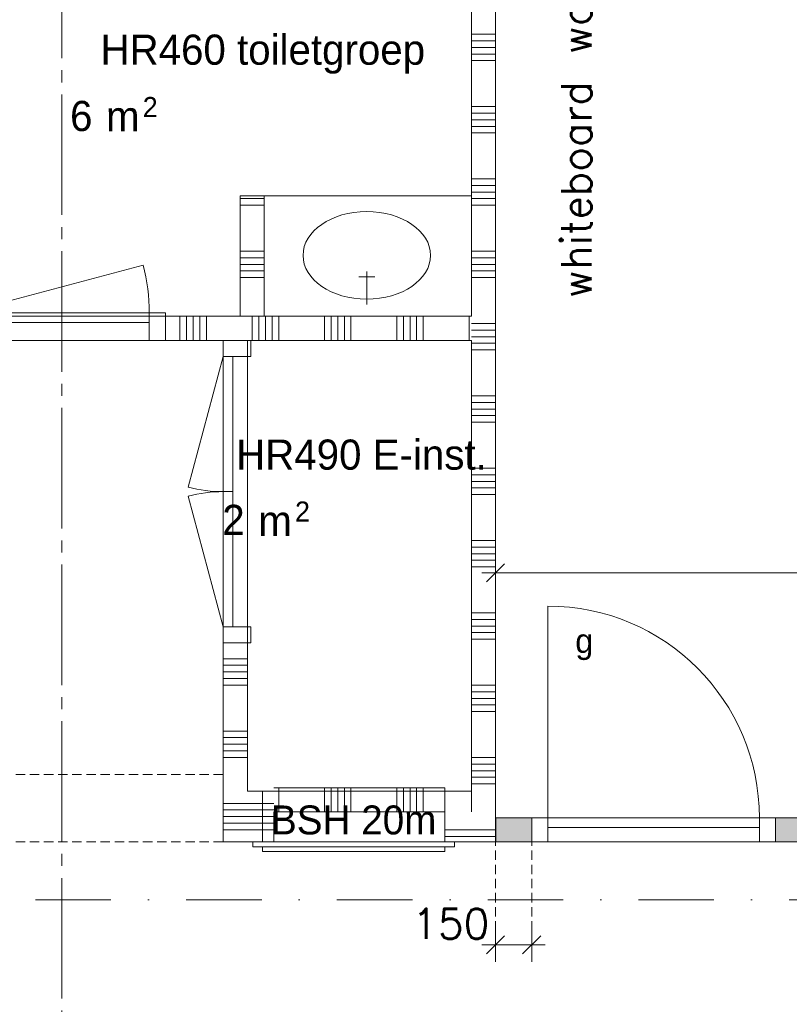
# Model space of a CAD drawing. Header units: millimetres. Extents: x -6136 to 498671, y -8363 to 238556.
# Tile 33 of 47: x 25025 to 28219, y 27176 to 31260. Entities that reach past the tile are written whole.
import ezdxf
from ezdxf.enums import TextEntityAlignment as Align

# ---------------------------------------------------------------- set-up
doc = ezdxf.new("R2010")
doc.units = ezdxf.units.MM
doc.header["$MEASUREMENT"] = 0
for name, pattern in [('B0204', [650, 500, -50, 50, -50]), ('B0302', [625.500011, 313.000011, -156.25, 0, -156.25]), ('B0702', [58.685, 39.06, -19.625001])]:
    doc.linetypes.add(name, pattern=pattern)
for name, color, linetype in [('22 NC Binnenwanden', 7, 'Continuous'), ('22 NC Binnenwanden Deuren', 7, 'Continuous'), ('22 NC Binnenwanden Doorsnede-arcering', 7, 'Continuous'), ('65 Beveiliging', 7, 'Continuous'), ('74 Sanitair', 7, 'Continuous'), ('_ Nieuw Fase 1', 7, 'Continuous'), ('_ Nieuw Fase 1 Deuren', 7, 'Continuous'), ('_ Nieuw Fase 1 Deurlabels', 7, 'Continuous'), ('_ Nieuw Fase 1 Doorsnede-arcering', 7, 'Continuous'), ('_ Nieuw Fase 1 Raamlabels', 7, 'Continuous'), ('_ Nieuw Fase 1 tekst', 7, 'Continuous'), ('A Lijn doorsnede', 7, 'Continuous'), ('A Maatvoering', 7, 'Continuous'), ('A Maatvoering 1_50', 7, 'Continuous'), ('A Stramien', 7, 'Continuous'), ('Z Ruimtebenaming fase 1', 7, 'Continuous'), ('Z Ruimtebenaming fase 1 Zone omranding', 7, 'Continuous'), ('Z Ruimtebenaming fase 1 Zone tekst', 7, 'Continuous')]:
    doc.layers.add(name, color=color, linetype=linetype)
doc.styles.add('GENERATED_STYLE_1', font='txt')
doc.dimstyles.new('GENERATED_STYLE__1', dxfattribs={"dimtxt": 125, "dimasz": 71.25, "dimexe": 0.18, "dimexo": 0.0625, "dimgap": 0.09, "dimtad": 1, "dimtih": 1, "dimtoh": 1, "dimdec": 0, "dimzin": 0, "dimdsep": 46, "dimtxsty": 'Standard', "dimblk": 'ARROWHEAD_6', "dimblk1": 'ARROWHEAD_6', "dimblk2": 'ARROWHEAD_6', "dimcen": 0.09, "dimse1": 1, "dimse2": 1, "dimclrd": 1, "dimclre": 1, "dimclrt": 9, "dimadec": 0, "dimazin": 0, "dimtfac": 1, "dimtdec": 4, "dimtmove": 0, "dimatfit": 3, "dimfxl": 1, "dimtolj": 1, "dimtzin": 0, "dimarcsym": 0})

# ---------------------------------------------------------------- blocks, each defined once
blk = doc.blocks.new('toiletgroep_HR460_9_1', base_point=(26034, 31090.8))
at = {"layer": 'Z Ruimtebenaming fase 1 Zone tekst', "color": 2, "lineweight": 0}
blk.add_attdef('ROOM_NUMBER', text='', height=125, dxfattribs=at).set_placement((26034, 31198.2), align=Align.TOP_CENTER)
for tag, height, p in [('DUMMY_941', 125, (26834, 31227.5)), ('DUMMY_942', 125, (25234, 30967.1)), ('DUMMY_943', 125, (25234, 30923.2)), ('DUMMY_944', 125, (25337, 30921.7)), ('DUMMY_945', 83.3, (25535.8, 30939.4))]:
    blk.add_attdef(tag, text='', height=height, dxfattribs=at).set_placement(p, align=Align.TOP_LEFT)
blk = doc.blocks.new('E-inst._HR490_12_1', base_point=(26443.5, 29413.1))
at = {"layer": 'Z Ruimtebenaming fase 1 Zone tekst', "color": 2, "lineweight": 0}
for tag, height, p in [('DUMMY_941', 125, (27021.1, 29549.9)), ('DUMMY_942', 125, (25865.9, 29289.4)), ('DUMMY_943', 125, (25865.9, 29247.9)), ('DUMMY_944', 125, (25969, 29244)), ('DUMMY_945', 83.3, (26167.8, 29261.7))]:
    blk.add_attdef(tag, text='', height=height, dxfattribs=at).set_placement(p, align=Align.TOP_LEFT)
blk.add_attdef('ROOM_NUMBER', text='', height=125, dxfattribs=at).set_placement((26443.5, 29518.7), align=Align.TOP_CENTER)
blk = doc.blocks.new('2D Wastafel rond enkel 23 KM')
at = {"layer": '74 Sanitair', "color": 1, "linetype": 'Continuous', "lineweight": 0}
for p, q in [((328.1, 496.4), (328.1, 346.4)), ((328.1, 370.4), (303.1, 370.4)), ((328.1, 370.4), (353.1, 370.4))]:
    blk.add_line(p, q, dxfattribs=at)
at = {"layer": '74 Sanitair', "color": 1, "linetype": 'Continuous', "lineweight": 0, "flags": 128}
blk.add_lwpolyline([(0, 0), (650, 0), (650, 550), (0, 550)], close=True, dxfattribs=at)
at = {"layer": '74 Sanitair', "color": 1, "linetype": 'Continuous', "lineweight": 0}
blk.add_circle((328.3, 272.2), 200, dxfattribs=at)
blk = doc.blocks.new('*X147')
at = {"layer": '22 NC Binnenwanden Doorsnede-arcering', "color": 7, "linetype": 'Continuous', "lineweight": 0}
for p, q in [((23617.7, 29957.6), (23617.7, 30030)), ((23645.1, 29957.6), (23645.1, 30030)), ((23672.6, 29957.6), (23672.6, 30030)), ((23700, 29957.6), (23700, 30030)), ((23617.7, 29930), (23617.7, 29957.6)), ((23645.1, 29930), (23645.1, 29957.6)), ((23672.6, 29930), (23672.6, 29957.6)), ((23700, 29930), (23700, 29957.6))]:
    blk.add_line(p, q, dxfattribs=at)
blk = doc.blocks.new('*X149')
at = {"layer": '22 NC Binnenwanden Doorsnede-arcering', "color": 7, "linetype": 'Continuous', "lineweight": 0}
for p, q in [((25690.3, 29957.6), (25690.3, 30030)), ((25717.7, 29957.6), (25717.7, 30030)), ((25745.1, 29957.6), (25745.1, 30030)), ((25772.6, 29957.6), (25772.6, 30030)), ((25800, 29957.6), (25800, 30030)), ((25990.3, 29957.6), (25990.3, 30030)), ((26017.7, 29957.6), (26017.7, 30030)), ((26045.1, 29957.6), (26045.1, 30030)), ((26072.6, 29957.6), (26072.6, 30030)), ((26100, 29957.6), (26100, 30030)), ((26290.3, 29957.6), (26290.3, 30030)), ((26317.7, 29957.6), (26317.7, 30030)), ((26345.1, 29957.6), (26345.1, 30030)), ((26372.6, 29957.6), (26372.6, 30030)), ((26400, 29957.6), (26400, 30030)), ((26590.3, 29957.6), (26590.3, 30030)), ((26617.7, 29957.6), (26617.7, 30030)), ((26645.1, 29957.6), (26645.1, 30030)), ((26672.6, 29957.6), (26672.6, 30030)), ((26700, 29957.6), (26700, 30030)), ((26890.3, 29957.6), (26890.3, 30030)), ((25690.3, 29930), (25690.3, 29957.6)), ((25717.7, 29930), (25717.7, 29957.6)), ((25745.1, 29930), (25745.1, 29957.6)), ((25772.6, 29930), (25772.6, 29957.6)), ((25800, 29930), (25800, 29957.6)), ((25990.3, 29930), (25990.3, 29957.6)), ((26017.7, 29930), (26017.7, 29957.6)), ((26045.1, 29930), (26045.1, 29957.6)), ((26072.6, 29930), (26072.6, 29957.6)), ((26100, 29930), (26100, 29957.6)), ((26290.3, 29930), (26290.3, 29957.6)), ((26317.7, 29930), (26317.7, 29957.6)), ((26345.1, 29930), (26345.1, 29957.6)), ((26372.6, 29930), (26372.6, 29957.6)), ((26400, 29930), (26400, 29957.6)), ((26590.3, 29930), (26590.3, 29957.6)), ((26617.7, 29930), (26617.7, 29957.6)), ((26645.1, 29930), (26645.1, 29957.6)), ((26672.6, 29930), (26672.6, 29957.6)), ((26700, 29930), (26700, 29957.6)), ((26890.3, 29930), (26890.3, 29957.6))]:
    blk.add_line(p, q, dxfattribs=at)
blk = doc.blocks.new('D1 23_2')
at = {"layer": '22 NC Binnenwanden Deuren', "color": 1, "linetype": 'Continuous', "lineweight": 0}
for p, q in [((383, 0), (-356.9, 198.3)), ((-383, 0), (-450, 0)), ((-450, 0), (-450, -114)), ((-383, -114), (-383, 0)), ((-383, 0), (383, 0)), ((-383, -40), (-383, 0)), ((450, 0), (383, 0)), ((383, 0), (383, -114)), ((383, 0), (383, -40)), ((450, -114), (450, 0)), ((-450, -114), (-450, -14)), ((-450, -114), (-450, -14)), ((383, -40), (-383, -40)), ((450, -114), (450, -14)), ((450, -114), (450, -14)), ((-450, -114), (-383, -114)), ((383, -114), (450, -114))]:
    blk.add_line(p, q, dxfattribs=at)
blk.add_arc((383, 0), 766, 165, 180, dxfattribs=at)
blk = doc.blocks.new('Wall_14_1', base_point=(23600, 29930))
at = {"layer": '22 NC Binnenwanden', "color": 1, "linetype": 'Continuous', "lineweight": 0}
for p, q in [((23730, 29930), (23730, 30030)), ((24630, 29930), (24630, 30030)), ((24730, 29930), (24730, 30030)), ((25630, 29930), (25630, 30030))]:
    blk.add_line(p, q, dxfattribs=at)
at = {"layer": '22 NC Binnenwanden', "color": 1, "linetype": 'Continuous', "lineweight": 0, "flags": 128}
for points in [[(23730, 30030), (23600, 30030)], [(25940, 30030), (25630, 30030)], [(26900, 30030), (26040, 30030)], [(23600, 29930), (23730, 29930)], [(24630, 29930), (24730, 29930)], [(25630, 29930), (25870, 29930)], [(25970, 29930), (26900, 29930)]]:
    blk.add_lwpolyline(points, dxfattribs=at)
at = {"layer": '22 NC Binnenwanden', "color": 1, "lineweight": 0}
for name in ['*X147', '*X149']:
    blk.add_blockref(name, (0, 0), dxfattribs=at)
at = {"layer": '22 NC Binnenwanden Deuren', "color": 1, "linetype": 'Continuous', "lineweight": 0, "zscale": 1000}
blk.add_blockref('D1 23_2', (24180, 30044), dxfattribs=at)
at = {"layer": '22 NC Binnenwanden Deuren', "color": 1, "linetype": 'Continuous', "lineweight": 0, "xscale": -1, "zscale": 1000}
blk.add_blockref('D1 23_2', (25180, 30044), dxfattribs=at)
blk = doc.blocks.new('*X153')
at = {"layer": '22 NC Binnenwanden Doorsnede-arcering', "color": 7, "linetype": 'Continuous', "lineweight": 0}
for p, q in [((25870, 28609.7), (25970, 28609.7)), ((25870, 28582.3), (25970, 28582.3)), ((25870, 28554.9), (25970, 28554.9)), ((25870, 28527.4), (25970, 28527.4)), ((25870, 28500), (25970, 28500)), ((25870, 28309.7), (25970, 28309.7)), ((25870, 28282.3), (25970, 28282.3)), ((25870, 28254.9), (25970, 28254.9)), ((25870, 28227.4), (25970, 28227.4)), ((25870, 28200), (25970, 28200))]:
    blk.add_line(p, q, dxfattribs=at)
blk = doc.blocks.new('D2 23')
at = {"layer": '22 NC Binnenwanden Deuren', "color": 1, "linetype": 'Continuous', "lineweight": 0}
for p, q in [((-560.5, 0), (-19.1, 145.1)), ((560.5, 0), (19.1, 145.1)), ((-560.5, 0), (-627.5, 0)), ((-627.5, 0), (-627.5, -114)), ((-627.5, 0), (-627.5, -100)), ((-627.5, 0), (-627.5, -100)), ((-560.5, -114), (-560.5, 0)), ((0, 0), (-560.5, 0)), ((-560.5, 0), (-560.5, -40)), ((0, 0), (560.5, 0)), ((0, -40), (0, 0)), ((0, -40), (0, 0)), ((627.5, 0), (560.5, 0)), ((560.5, 0), (560.5, -114)), ((560.5, 0), (560.5, -40)), ((627.5, -114), (627.5, 0)), ((627.5, 0), (627.5, -100)), ((627.5, 0), (627.5, -100)), ((-560.5, -40), (0, -40)), ((560.5, -40), (0, -40)), ((-627.5, -114), (-560.5, -114)), ((560.5, -114), (627.5, -114))]:
    blk.add_line(p, q, dxfattribs=at)
for centre, start, end in [((-560.5, 0), 0, 15), ((560.5, 0), 165, 180)]:
    blk.add_arc(centre, 560.5, start, end, dxfattribs=at)
blk = doc.blocks.new('Wall_15_1', base_point=(25870, 29930))
at = {"layer": '22 NC Binnenwanden', "color": 1, "linetype": 'Continuous', "lineweight": 0}
for p, q in [((25870, 29930), (25970, 29930)), ((25870, 28675), (25970, 28675))]:
    blk.add_line(p, q, dxfattribs=at)
at = {"layer": '22 NC Binnenwanden', "color": 1, "linetype": 'Continuous', "lineweight": 0, "flags": 128}
for points in [[(25870, 28675), (25870, 28060)], [(25970, 28060), (25970, 28675)]]:
    blk.add_lwpolyline(points, dxfattribs=at)
at = {"layer": '22 NC Binnenwanden', "color": 1, "lineweight": 0}
blk.add_blockref('*X153', (0, 0), dxfattribs=at)
at = {"layer": '22 NC Binnenwanden Deuren', "color": 1, "linetype": 'Continuous', "lineweight": 0, "zscale": 1000, "rotation": 90}
blk.add_blockref('D2 23', (25870, 29302.5), dxfattribs=at)
blk = doc.blocks.new('*X156')
at = {"layer": '22 NC Binnenwanden Doorsnede-arcering', "color": 7, "linetype": 'Continuous', "lineweight": 0}
for p, q in [((26100, 27974), (26100, 28074)), ((26290.3, 27974), (26290.3, 28074)), ((26317.7, 27974), (26317.7, 28074)), ((26345.1, 27974), (26345.1, 28074)), ((26372.6, 27974), (26372.6, 28074)), ((26400, 27974), (26400, 28074)), ((26590.3, 27974), (26590.3, 28074)), ((26617.7, 27974), (26617.7, 28074)), ((26645.1, 27974), (26645.1, 28074)), ((26672.6, 27974), (26672.6, 28074)), ((26700, 27974), (26700, 28074))]:
    blk.add_line(p, q, dxfattribs=at)
blk = doc.blocks.new('Wall_16_1', base_point=(25870, 27974))
at = {"layer": '22 NC Binnenwanden', "color": 1, "linetype": 'Continuous', "lineweight": 0, "flags": 128}
for points in [[(26790, 28074), (26080, 28074)], [(26790, 28060), (26790, 28074)], [(26080, 27974), (26790, 27974)]]:
    blk.add_lwpolyline(points, dxfattribs=at)
at = {"layer": '22 NC Binnenwanden', "color": 1, "lineweight": 0}
blk.add_blockref('*X156', (0, 0), dxfattribs=at)
blk = doc.blocks.new('*X158')
at = {"layer": '22 NC Binnenwanden Doorsnede-arcering', "color": 7, "linetype": 'Continuous', "lineweight": 0}
for p, q in [((27000, 31200), (26900, 31200)), ((27000, 31172.6), (26900, 31172.6)), ((27000, 31145.1), (26900, 31145.1)), ((27000, 31117.7), (26900, 31117.7)), ((27000, 31090.3), (26900, 31090.3)), ((27000, 30900), (26900, 30900)), ((27000, 30872.6), (26900, 30872.6)), ((27000, 30845.1), (26900, 30845.1)), ((27000, 30817.7), (26900, 30817.7)), ((27000, 30790.3), (26900, 30790.3)), ((27000, 30600), (26900, 30600)), ((27000, 30572.6), (26900, 30572.6)), ((27000, 30545.1), (26900, 30545.1)), ((27000, 30517.7), (26900, 30517.7)), ((27000, 30490.3), (26900, 30490.3)), ((27000, 30300), (26900, 30300)), ((27000, 30272.6), (26900, 30272.6)), ((27000, 30245.1), (26900, 30245.1)), ((27000, 30217.7), (26900, 30217.7)), ((27000, 30190.3), (26900, 30190.3)), ((27000, 30000), (26900, 30000)), ((27000, 29972.6), (26900, 29972.6)), ((27000, 29945.1), (26900, 29945.1)), ((27000, 29917.7), (26900, 29917.7)), ((27000, 29890.3), (26900, 29890.3)), ((27000, 29700), (26900, 29700)), ((27000, 29672.6), (26900, 29672.6)), ((27000, 29645.1), (26900, 29645.1)), ((27000, 29617.7), (26900, 29617.7)), ((27000, 29590.3), (26900, 29590.3)), ((27000, 29400), (26900, 29400)), ((27000, 29372.6), (26900, 29372.6)), ((27000, 29345.1), (26900, 29345.1)), ((27000, 29317.7), (26900, 29317.7)), ((27000, 29290.3), (26900, 29290.3)), ((27000, 29100), (26900, 29100)), ((27000, 29072.6), (26900, 29072.6)), ((27000, 29045.1), (26900, 29045.1)), ((27000, 29017.7), (26900, 29017.7)), ((27000, 28990.3), (26900, 28990.3)), ((27000, 28800), (26900, 28800)), ((27000, 28772.6), (26900, 28772.6)), ((27000, 28745.1), (26900, 28745.1)), ((27000, 28717.7), (26900, 28717.7)), ((27000, 28690.3), (26900, 28690.3)), ((27000, 28500), (26900, 28500)), ((27000, 28472.6), (26900, 28472.6)), ((27000, 28445.1), (26900, 28445.1)), ((27000, 28417.7), (26900, 28417.7)), ((27000, 28390.3), (26900, 28390.3)), ((27000, 28200), (26900, 28200)), ((27000, 28172.6), (26900, 28172.6)), ((27000, 28145.1), (26900, 28145.1)), ((27000, 28117.7), (26900, 28117.7)), ((27000, 28090.3), (26900, 28090.3))]:
    blk.add_line(p, q, dxfattribs=at)
blk = doc.blocks.new('Wall_17_1', base_point=(27000, 27974))
at = {"layer": '22 NC Binnenwanden', "color": 1, "linetype": 'Continuous', "lineweight": 0, "flags": 128}
for points in [[(27000, 27974), (27000, 33300)], [(26900, 33100), (26900, 30030)], [(26900, 29930), (26900, 27974)]]:
    blk.add_lwpolyline(points, dxfattribs=at)
at = {"layer": '22 NC Binnenwanden', "color": 1, "lineweight": 0}
blk.add_blockref('*X158', (0, 0), dxfattribs=at)
blk = doc.blocks.new('*X175')
at = {"layer": '22 NC Binnenwanden Doorsnede-arcering', "color": 7, "linetype": 'Continuous', "lineweight": 0}
for p, q in [((26034.6, 30517.7), (25940, 30517.7)), ((26040, 30517.7), (26034.6, 30517.7)), ((26034.6, 30490.3), (25940, 30490.3)), ((26040, 30490.3), (26034.6, 30490.3)), ((26034.6, 30300), (25940, 30300)), ((26034.6, 30272.6), (25940, 30272.6)), ((26040, 30300), (26034.6, 30300)), ((26040, 30272.6), (26034.6, 30272.6)), ((26034.6, 30245.1), (25940, 30245.1)), ((26040, 30245.1), (26034.6, 30245.1)), ((26034.6, 30217.7), (25940, 30217.7)), ((26034.6, 30190.3), (25940, 30190.3)), ((26040, 30217.7), (26034.6, 30217.7)), ((26040, 30190.3), (26034.6, 30190.3))]:
    blk.add_line(p, q, dxfattribs=at)
blk = doc.blocks.new('Wall_23_1', base_point=(26040, 29930))
at = {"layer": '22 NC Binnenwanden', "color": 1, "linetype": 'Continuous', "lineweight": 0, "flags": 128}
for points in [[(26040, 30530), (25940, 30530)], [(25940, 30530), (25940, 30030)], [(26040, 30030), (26040, 30530)]]:
    blk.add_lwpolyline(points, dxfattribs=at)
at = {"layer": '22 NC Binnenwanden', "color": 1, "lineweight": 0}
blk.add_blockref('*X175', (0, 0), dxfattribs=at)
blk = doc.blocks.new('*X320')
at = {"layer": '22 NC Binnenwanden Doorsnede-arcering', "color": 7, "linetype": 'Continuous', "lineweight": 0}
for p, q in [((25870, 28009.7), (26034.6, 28009.7)), ((25870, 27982.3), (26034.6, 27982.3)), ((26034.6, 28009.7), (26080, 28009.7)), ((26034.6, 27982.3), (26080, 27982.3)), ((25870, 27954.9), (26034.6, 27954.9)), ((26034.6, 27954.9), (26080, 27954.9)), ((25870, 27927.4), (26034.6, 27927.4)), ((25870, 27900), (26034.6, 27900)), ((26034.6, 27927.4), (26080, 27927.4)), ((26034.6, 27900), (26080, 27900))]:
    blk.add_line(p, q, dxfattribs=at)
blk = doc.blocks.new('Wall_69_1', base_point=(25870, 28060))
at = {"layer": '22 NC Binnenwanden', "color": 1, "linetype": 'Continuous', "lineweight": 0, "flags": 128}
for points in [[(25870, 28060), (25870, 27850)], [(26080, 28060), (25970, 28060)], [(26080, 27850), (26080, 27974)], [(25870, 27850), (26080, 27850)]]:
    blk.add_lwpolyline(points, dxfattribs=at)
at = {"layer": '22 NC Binnenwanden', "color": 1, "lineweight": 0}
blk.add_blockref('*X320', (0, 0), dxfattribs=at)
blk = doc.blocks.new('*X322')
at = {"layer": '22 NC Binnenwanden Doorsnede-arcering', "color": 7, "linetype": 'Continuous', "lineweight": 0}
for p, q in [((27000, 27900), (26790, 27900)), ((27000, 27872.6), (26790, 27872.6))]:
    blk.add_line(p, q, dxfattribs=at)
blk = doc.blocks.new('Wall_70_1', base_point=(27000, 28060))
at = {"layer": '22 NC Binnenwanden', "color": 1, "linetype": 'Continuous', "lineweight": 0, "flags": 128}
for points in [[(27000, 27850), (27000, 28060)], [(26790, 27974), (26790, 27850)], [(26790, 27850), (27000, 27850)]]:
    blk.add_lwpolyline(points, dxfattribs=at)
at = {"layer": '22 NC Binnenwanden', "color": 1, "lineweight": 0}
blk.add_blockref('*X322', (0, 0), dxfattribs=at)
blk = doc.blocks.new('D1 23_5')
at = {"layer": '_ Nieuw Fase 1 Deuren', "color": 1, "linetype": 'Continuous', "lineweight": 0}
for p, q in [((439, 0), (439, 878)), ((-439, 0), (-506, 0)), ((-506, 0), (-506, -100)), ((-506, 0), (-506, -100)), ((-506, 0), (-506, -100)), ((-439, -100), (-439, 0)), ((-439, 0), (439, 0)), ((-439, -40), (-439, 0)), ((506, 0), (439, 0)), ((439, 0), (439, -100)), ((439, 0), (439, -40)), ((506, -100), (506, 0)), ((506, 0), (506, -100)), ((506, 0), (506, -100)), ((439, -40), (-439, -40)), ((-506, -100), (-439, -100)), ((439, -100), (506, -100))]:
    blk.add_line(p, q, dxfattribs=at)
blk.add_arc((439, 0), 878, 90, 180, dxfattribs=at)
blk = doc.blocks.new('Deur en raam marker 23 KM')
at = {"layer": '_ Nieuw Fase 1 Raamlabels', "color": 2, "lineweight": 0, "style": 'GENERATED_STYLE_1'}
blk.add_attdef('AC_WIDO_ID', text='', height=100, rotation=360, dxfattribs=at).set_placement((-204.6, 345.2), align=Align.TOP_LEFT)
blk = doc.blocks.new('Wall_78_1', base_point=(32450, 27900))
at = {"layer": '_ Nieuw Fase 1 Doorsnede-arcering', "linetype": 'Continuous', "lineweight": 0, "true_color": 0xfed4fe}
for points in [[(27001, 27950), (27001, 27850), (27150, 27850), (27150, 27950)], [(32450, 27950), (28162, 27950), (28162, 27850), (32450, 27850)]]:
    blk.add_hatch(color=7, dxfattribs=at).paths.add_polyline_path(points)
at = {"layer": '_ Nieuw Fase 1', "color": 1, "linetype": 'Continuous', "lineweight": 0}
for p, q in [((27150, 27950), (27150, 27850)), ((28162, 27950), (28162, 27850))]:
    blk.add_line(p, q, dxfattribs=at)
at = {"layer": '_ Nieuw Fase 1', "color": 1, "linetype": 'Continuous', "lineweight": 0, "flags": 128}
for points in [[(27150, 27950), (27001, 27950)], [(27001, 27950), (27001, 27850)], [(32450, 27950), (28162, 27950)], [(32450, 27850), (32450, 27950)], [(27001, 27850), (27150, 27850)], [(28162, 27850), (32450, 27850)]]:
    blk.add_lwpolyline(points, dxfattribs=at)
at = {"layer": '_ Nieuw Fase 1 Deuren', "color": 1, "linetype": 'Continuous', "lineweight": 0, "xscale": -1, "zscale": 1000}
blk.add_blockref('D1 23_5', (27656, 27950), dxfattribs=at)
at = {"layer": '_ Nieuw Fase 1 Deurlabels', "color": 9, "lineweight": 0}
ref = blk.add_blockref('Deur en raam marker 23 KM', (27656, 27850), dxfattribs=dict(at, rotation=180))
ref.add_attrib('AC_WIDO_ID', 'g', dxfattribs={"color": 2, "lineweight": 0, "height": 100, "rotation": 360, "style": 'GENERATED_STYLE_1'}).set_placement((27368.3, 28603.6), align=Align.BOTTOM_CENTER)
blk = doc.blocks.new('Brandslang haspelkast 23')
at = {"layer": '65 Beveiliging', "color": 1, "linetype": 'Continuous', "lineweight": 0}
for p, q in [((797.6, 250), (40, 250)), ((40, 250), (40, 40)), ((797.6, 40), (797.6, 250)), ((837.6, 40), (0, 40)), ((0, 40), (0, 20)), ((0, 20), (837.6, 20)), ((40, 40), (797.6, 40)), ((797.6, 20), (40, 20)), ((40, 20), (40, 0)), ((40, 0), (797.6, 0)), ((797.6, 0), (797.6, 20)), ((837.6, 20), (837.6, 40))]:
    blk.add_line(p, q, dxfattribs=at)
at = {"layer": '65 Beveiliging', "color": 9, "lineweight": 0, "style": 'GENERATED_STYLE_1'}
blk.add_attdef('txt', text='', height=120, rotation=180, dxfattribs=at).set_placement((418.8, 130.9), align=Align.MIDDLE_CENTER)
blk = doc.blocks.new('*D539')
at = {"layer": 'A Maatvoering', "color": 1, "linetype": 'Continuous', "lineweight": 0}
for p, q in [((27000, 27352.5), (27000, 27493.1)), ((27150, 27352.5), (27150, 27493.1)), ((27037.5, 27460.3), (26962.5, 27385.3)), ((27112.5, 27385.3), (27187.5, 27460.3)), ((26943.8, 27422.8), (27000, 27422.8)), ((27000, 27422.8), (27150, 27422.8)), ((27150, 27422.8), (27206.3, 27422.8))]:
    blk.add_line(p, q, dxfattribs=at)
at = {"layer": 'A Maatvoering', "color": 9, "lineweight": 0, "insert": (26653.4, 27447.8), "char_height": 125, "attachment_point": 7}
blk.add_mtext('\\A1;{\\pql;\\Ftxt.shx;150}', dxfattribs=at)
blk = doc.blocks.new('ARROWHEAD_6')
at = {"color": 0, "linetype": 'Continuous', "lineweight": 0}
for p, q in [((0, 0), (-1, 0)), ((-0.5, -0.5), (0.5, 0.5))]:
    blk.add_line(p, q, dxfattribs=at)
blk = doc.blocks.new('*D543')
at = {"layer": 'A Maatvoering', "color": 1, "linetype": 'Continuous', "lineweight": 0}
for p, q in [((27000, 28895.8), (27000, 29036.4)), ((32350, 28895.8), (32350, 29036.4)), ((27037.5, 29003.6), (26962.5, 28928.6)), ((32387.5, 29003.6), (32312.5, 28928.6)), ((26943.8, 28966.1), (27000, 28966.1)), ((27000, 28966.1), (32350, 28966.1))]:
    blk.add_line(p, q, dxfattribs=at)
at = {"layer": 'A Maatvoering', "color": 9, "lineweight": 0, "char_height": 125, "attachment_point": 7}
for s, insert in [('\\A1;{\\pql;\\Ftxt.shx;5350}', (29314.4, 28991.1)), ('\\A1;{\\pql;\\Ftxt.shx;100}', (32003.4, 28991.1))]:
    blk.add_mtext(s, dxfattribs=dict(at, insert=insert))
blk = doc.blocks.new('Standard grid marker_2')
at = {"layer": 'A Stramien', "color": 9, "linetype": 'B0204', "lineweight": 0}
blk.add_line((3000, 0), (37200, 0), dxfattribs=at)
at = {"layer": 'A Stramien', "color": 2, "lineweight": 0}
for tag, p in [('AC_MarkerText_1_0', (-175, -4.6)), ('AC_MarkerText_1_1', (40375, -4.6))]:
    blk.add_attdef(tag, text='', height=175, rotation=90, dxfattribs=at).set_placement(p, align=Align.MIDDLE_CENTER)
blk = doc.blocks.new('Cutting Plane_3_1', base_point=(-1334.4, 27610))
at = {"layer": 'A Lijn doorsnede', "color": 9, "linetype": 'B0302', "lineweight": 0}
blk.add_line((-1184.4, 27610), (65907.1, 27610), dxfattribs=at)

msp = doc.modelspace()

# ---------------------------------------------------------------- linework, layer by layer
at = {"layer": '_ Nieuw Fase 1', "color": 9, "linetype": 'B0702', "lineweight": 0}
for p, q in [((23600, 28130), (25870, 28130)), ((23600, 27850), (25870, 27850))]:
    msp.add_line(p, q, dxfattribs=at)
at = {"layer": 'A Maatvoering 1_50', "color": 9, "linetype": 'B0702', "lineweight": 0}
for p, q in [((27000, 27422.8), (27000, 27850)), ((27150, 27422.8), (27150, 27850))]:
    msp.add_line(p, q, dxfattribs=at)
at = {"layer": 'Z Ruimtebenaming fase 1 Zone omranding', "color": 254, "linetype": 'Continuous', "lineweight": 0, "true_color": 0xcedfe8, "flags": 128}
msp.add_lwpolyline([(24730, 31750), (24730, 30030), (25940, 30030), (26040, 30030), (26900, 30030), (26900, 31750), (26900, 33100), (26030, 33100), (26030, 31750), (25932.6, 31750), (25932.6, 33100), (25060, 33100), (25060, 31750)], close=True, dxfattribs=at)
at = {"layer": 'Z Ruimtebenaming fase 1 Zone omranding', "color": 7, "linetype": 'Continuous', "lineweight": 0, "flags": 128}
for points in [[(27000, 33100), (27000, 27950), (32350, 27950), (32350, 33100)], [(26900.7, 29930), (25970, 29930), (25970, 28060), (26900.7, 28060)]]:
    msp.add_lwpolyline(points, close=True, dxfattribs=at)
msp.add_lwpolyline([(36000, 27950), (32450, 27950), (32450, 27850), (25870, 27850), (25870, 29930), (23600, 29930), (23600, 27850), (21600, 27850)], dxfattribs=at)

# ---------------------------------------------------------------- block references
at = {"layer": '22 NC Binnenwanden', "color": 1, "lineweight": 0}
for name, p in [('Wall_17_1', (27000, 27974)), ('Wall_23_1', (26040, 29930)), ('Wall_14_1', (23600, 29930)), ('Wall_15_1', (25870, 29930)), ('Wall_69_1', (25870, 28060)), ('Wall_16_1', (25870, 27974)), ('Wall_70_1', (27000, 28060))]:
    msp.add_blockref(name, p, dxfattribs=at)
at = {"layer": '65 Beveiliging', "color": 1, "linetype": 'Continuous', "lineweight": 0}
ref = msp.add_blockref('Brandslang haspelkast 23', (25992.4, 27810), dxfattribs=dict(at, zscale=1000))
ref.add_attrib('txt', 'BSH 20m', dxfattribs={"color": 9, "lineweight": 0, "height": 120, "style": 'GENERATED_STYLE_1'}).set_placement((26411.2, 27940.9), align=Align.MIDDLE_CENTER)
at = {"layer": '74 Sanitair', "color": 1, "linetype": 'Continuous', "lineweight": 0, "xscale": 1.323076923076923, "yscale": 0.9090909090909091, "zscale": 1000, "rotation": 180}
msp.add_blockref('2D Wastafel rond enkel 23 KM', (26900, 30530), dxfattribs=at)
at = {"layer": '_ Nieuw Fase 1', "color": 1, "lineweight": 0}
msp.add_blockref('Wall_78_1', (32450, 27900), dxfattribs=at)
at = {"layer": 'A Lijn doorsnede', "color": 9, "lineweight": 0}
msp.add_blockref('Cutting Plane_3_1', (-1334.4, 27610), dxfattribs=at)
at = {"layer": 'A Stramien', "color": 1, "linetype": 'Continuous', "lineweight": 0, "zscale": 1000, "rotation": 270}
msp.add_blockref('Standard grid marker_2', (25200, 37200), dxfattribs=at)
at = {"layer": 'Z Ruimtebenaming fase 1', "color": 2, "linetype": 'Continuous', "lineweight": 0}
for name, p, values in [('toiletgroep_HR460_9_1', (26034, 31090.8), {'ROOM_NUMBER': 'HR460 toiletgroep', 'DUMMY_943': '6', 'DUMMY_944': ' m', 'DUMMY_945': '2'}), ('E-inst._HR490_12_1', (26443.5, 29413.1), {'ROOM_NUMBER': 'HR490 E-inst.', 'DUMMY_943': '2', 'DUMMY_944': ' m', 'DUMMY_945': '2'})]:
    msp.add_blockref(name, p, dxfattribs=at).add_auto_attribs(values)

# ---------------------------------------------------------------- texts
at = {"layer": '_ Nieuw Fase 1 tekst', "color": 9, "linetype": 'Continuous', "lineweight": 0, "insert": (27335.2, 30822.1), "char_height": 125, "attachment_point": 5, "rotation": 90}
msp.add_mtext('\\A1;{\\pqc;\\Ftxt.shx;whiteboard wand}', dxfattribs=at)

# ---------------------------------------------------------------- dimensions: what is measured, and where the dimension line sits
at = {"layer": 'A Maatvoering', "color": 1, "linetype": 'Continuous', "lineweight": 0}
for base, p1, p2, picture, middle in [((32350, 28966.1), (27000, 27974), (32350, 25450), '*D543', (29505, 29053.6)), ((27150, 27422.8), (27000, 27850), (27150, 27850), '*D539', (26796.4, 27510.3))]:
    dim = msp.add_linear_dim(base=base, p1=p1, p2=p2, dimstyle='GENERATED_STYLE__1', dxfattribs=at)
    dim.commit()
    dim.dimension.update_dxf_attribs({"geometry": picture, "text_midpoint": middle, "dimtype": 160})

doc.saveas('drawing.dxf')
